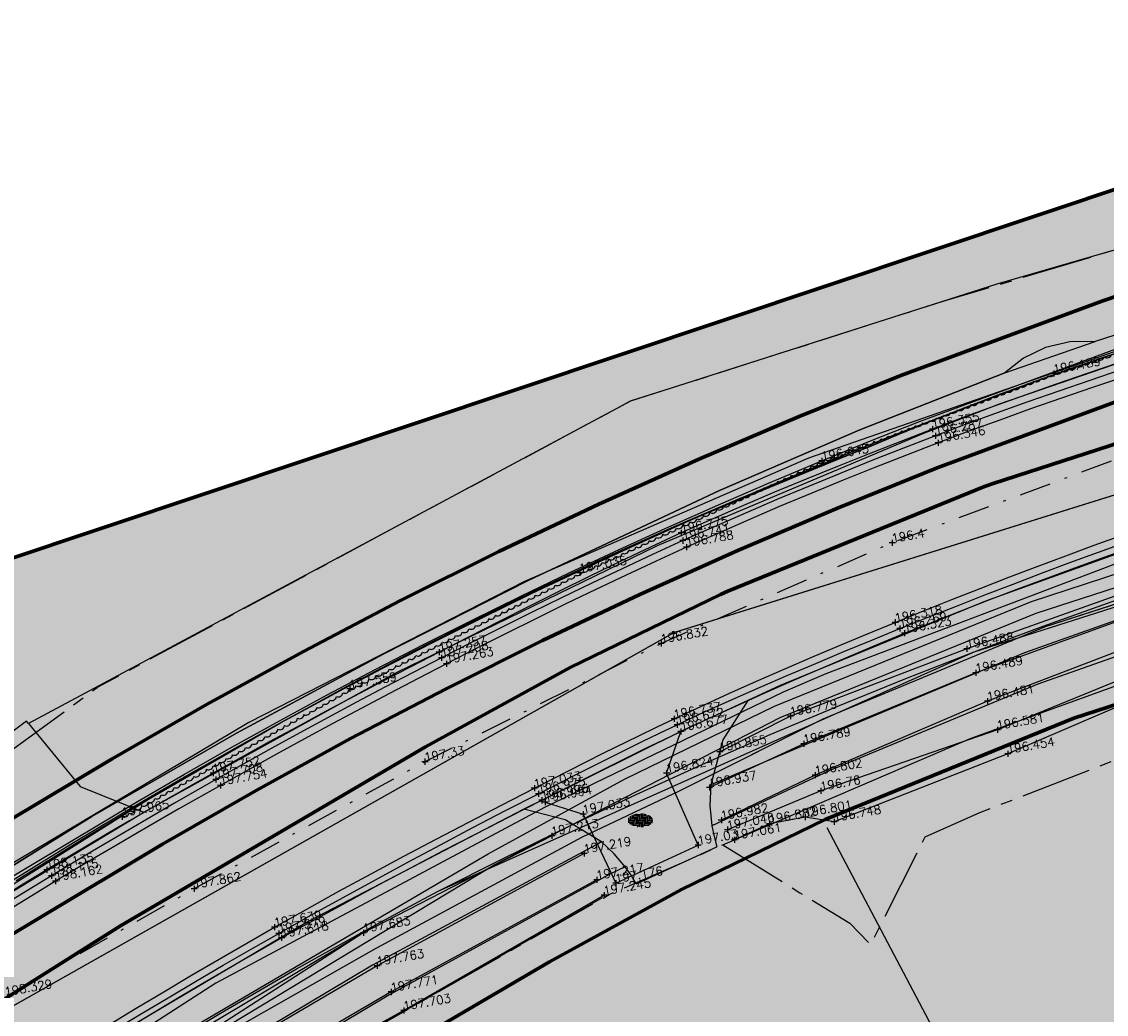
# Model space of a CAD drawing. Header units: metres. Extents: x 189938 to 192675, y 307646 to 311153.
# Tile 56 of 100: x 191162 to 191206, y 309466 to 309506. Entities that reach past the tile are written whole.
import ezdxf

# ---------------------------------------------------------------- set-up
doc = ezdxf.new("R2010")
doc.units = ezdxf.units.M
doc.linetypes.add('1-200 CENTER', pattern=[4.28625, 2.8575, -0.47625, 0.47625, -0.47625])
doc.linetypes.add('1-200 DASHDOT', pattern=[2.54, 1.27, -0.635, 0, -0.635])
doc.layers.add('B-WE-OG-INFO_EIS VOORZORGSMAATREGEL-GV', color=7, linetype='Continuous', lineweight=70, true_color=0xfa194b)
doc.layers.add('B-WE-OG-INFO_EIS VOORZORGSMAATREGEL-V', color=7, linetype='Continuous', lineweight=18, true_color=0xfa194b, transparency=0.8)
for name, color, linetype in [('PH-BEST-KADASTRALE-GRENS', 240, '1-200 CENTER'), ('PH-BEST-KANTVERHARDING', 252, 'Continuous'), ('PH-BEST-KL-DATA-WML', 12, '1-200 DATA'), ('PH-BEST-KL-DATA_KPN', 12, '1-200 TELEFONIE-KPN'), ('PH-BEST-KL-DATA_ZIGGO BV', 12, '1-200 ZIGGO'), ('PH-BEST-KL-ET_MIDDENSPANNING_ENEXIS', 12, '1-200 MIDDENSPANNING'), ('PH-BEST-KL-GAS_HOGEDRUK_ENEXIS', 12, '1-200 GASLEIDING HOGE DRUK'), ('PH-BEST-KL-LAAGSPANNING-ENEXIS', 12, '1-200 LAAGSPANNING'), ('PH-BEST-KL-RI-VRIJVERVAL_GEMEENTE', 8, '1-200 DASHDOT'), ('PH-BEST-KL-WATER-WML', 12, '1-200 WML'), ('PH-BEST-RIO-HANDHAVEN', 44, '1-200 DASHDOT'), ('PH-INM-HOOGTE', 30, 'Continuous'), ('PH-INM-HOOGTE-AANDUIDING', 30, 'Continuous'), ('PH-INM-KANTLAAG', 8, 'Continuous'), ('PH-INM-KRUIN', 8, 'Continuous'), ('PH-INM-MOLGOOT', 8, 'Continuous'), ('PH-INM-OPRIT', 8, 'Continuous'), ('PH-INM-SBS', 8, 'Continuous'), ('PH-INM-STRUIK-GRENS', 94, 'Continuous'), ('PH-INM-VLAKVERDICHTINGSLIJN', 8, 'Continuous'), ('PH-INM-WEGAS', 6, '1-200 DASHDOT')]:
    doc.layers.add(name, color=color, linetype=linetype)
doc.styles.add('NLCS-ISO', font='NLCS-ISO.ttf')
doc.styles.add('ROMANS', font='romans.shx')
doc.linetypes.add('1-200 DATA', pattern='A,1.5,-0.6,["DATA",ROMANS,S=0.24,R=0,X=-0.5,Y=-0.12],-0.3', length=2.4)
doc.linetypes.add('1-200 GASLEIDING HOGE DRUK', pattern='A,1.5,-0.6,["GAS HD",ROMANS,S=0.24,R=0,X=-0.5,Y=-0.12],-1.1', length=3.2)
doc.linetypes.add('1-200 LAAGSPANNING', pattern='A,1.5,-0.6,["LS",ROMANS,S=0.24,R=0,X=-0.45,Y=-0.12],-0.05', length=2.15)
doc.linetypes.add('1-200 MIDDENSPANNING', pattern='A,1.5,-0.6,["MS",ROMANS,S=0.24,R=0,X=-0.5,Y=-0.12],-0.05', length=2.15)
doc.linetypes.add('1-200 TELEFONIE-KPN', pattern='A,1.5,-0.6,["KPN",ROMANS,S=0.24,R=0,X=-0.5,Y=-0.12],-0.3', length=2.4)
doc.linetypes.add('1-200 WML', pattern='A,1.5,-0.6,["WML",ROMANS,S=0.24,R=0,X=-0.5,Y=-0.12],-0.3', length=2.4)
doc.linetypes.add('1-200 ZIGGO', pattern='A,1.5,-0.6,["ZIGGO",ROMANS,S=0.24,R=0,X=-0.5,Y=-0.12],-0.65', length=2.75)

# ---------------------------------------------------------------- blocks, each defined once
blk = doc.blocks.new('Klinkerverharding-SVH-BSS_DIKFORMAAT_ELLEBOOG-SO')
for p, q in [((-0.468, 0.114), (-0.468, -0.062)), ((-0.468, 0.001), (-0.219, 0.001)), ((-0.406, 0.172), (-0.406, 0.001)), ((-0.406, 0.063), (-0.157, 0.063)), ((-0.344, 0.208), (-0.344, 0.063)), ((-0.344, 0.125), (-0.095, 0.125)), ((-0.281, 0.234), (-0.281, 0.125)), ((-0.281, 0.187), (-0.033, 0.187)), ((-0.281, 0.001), (-0.281, -0.21)), ((-0.219, 0.253), (-0.219, 0.187)), ((-0.219, 0.249), (0.03, 0.249)), ((-0.219, 0.063), (-0.219, -0.186)), ((-0.157, 0.266), (-0.157, 0.249)), ((-0.157, 0.125), (-0.157, -0.124)), ((-0.095, 0.187), (-0.095, -0.062)), ((-0.095, 0.001), (0.154, 0.001)), ((-0.033, 0.249), (-0.033, 0.001)), ((-0.033, 0.063), (0.216, 0.063)), ((0.03, 0.279), (0.03, 0.063)), ((0.03, 0.125), (0.278, 0.125)), ((0.092, 0.276), (0.092, 0.125)), ((0.092, 0.187), (0.341, 0.187)), ((0.092, 0.001), (0.092, -0.248)), ((0.154, 0.268), (0.154, 0.187)), ((0.154, 0.249), (0.24, 0.249)), ((0.154, 0.063), (0.154, -0.186)), ((0.216, 0.255), (0.216, 0.249)), ((0.216, 0.125), (0.216, -0.124)), ((0.278, 0.187), (0.278, -0.062)), ((0.278, 0.001), (0.513, 0.001)), ((0.341, 0.213), (0.341, 0.001)), ((0.341, 0.063), (0.504, 0.063)), ((0.403, 0.179), (0.403, 0.063)), ((0.403, 0.125), (0.466, 0.125)), ((0.465, 0.126), (0.465, 0.125)), ((0.465, 0.001), (0.465, -0.102)), ((-0.487, -0.062), (-0.281, -0.062)), ((-0.436, -0.124), (-0.344, -0.124)), ((-0.406, -0.124), (-0.406, -0.148)), ((-0.344, -0.062), (-0.344, -0.184)), ((-0.281, -0.186), (-0.033, -0.186)), ((-0.219, -0.124), (0.03, -0.124)), ((-0.157, -0.062), (0.092, -0.062)), ((-0.12, -0.248), (-0.095, -0.248)), ((-0.095, -0.186), (-0.095, -0.251)), ((-0.033, -0.124), (-0.033, -0.255)), ((0.03, -0.062), (0.03, -0.256)), ((0.03, -0.248), (0.127, -0.248)), ((0.092, -0.186), (0.341, -0.186)), ((0.154, -0.124), (0.403, -0.124)), ((0.216, -0.062), (0.465, -0.062)), ((0.278, -0.186), (0.278, -0.214)), ((0.341, -0.124), (0.341, -0.189)), ((0.403, -0.062), (0.403, -0.155))]:
    blk.add_line(p, q)
blk = doc.blocks.new('SKL-WTB_HULP_OVERIG-SO')
at = {"color": 0, "linetype": 'ByBlock', "lineweight": 18}
for points in [[(-0.14, 0.14), (0.14, -0.14)], [(0.14, 0.14), (-0.14, -0.14)]]:
    blk.add_lwpolyline(points, dxfattribs=at)
at = {"color": 0, "linetype": 'ByBlock', "lineweight": 18, "style": 'NLCS-ISO', "flags": 1}
for tag, p in [('TYPE', (1.5, 0)), ('OMSCHRIJVING', (1.5, -3)), ('LABEL', (1.5, -1.5))]:
    blk.add_attdef(tag, p, '', height=1, dxfattribs=at)
blk = doc.blocks.new('SRI-HULP_MANGAT-SO')
at = {"linetype": 'ByBlock', "lineweight": 18}
h = blk.add_hatch(color=0, dxfattribs=at)
h.dxf.hatch_style = 1
edge = h.paths.add_edge_path()
edge.add_arc((0.38, 0), 0.0646, -90, 90, ccw=False)
edge.add_line((0.38, -0.06), (-0.38, -0.06))
edge.add_arc((-0.38, 0), 0.0646, 90, 270, ccw=False)
edge.add_line((-0.38, 0.06), (0.38, 0.06))
at = {"color": 0, "linetype": 'ByBlock', "lineweight": 18}
blk.add_lwpolyline([(0.38, 0.06, -1), (0.38, -0.06), (-0.38, -0.06, -1), (-0.38, 0.06)], format="xyb", close=True, dxfattribs=at)
blk.add_ellipse((0, 0), major_axis=(-0.75, 0), ratio=0.666667, dxfattribs=at)
at = {"color": 0, "linetype": 'ByBlock', "lineweight": 18, "style": 'NLCS-ISO', "flags": 1}
for tag, p in [('TYPE', (1.75, 0)), ('OMSCHRIJVING', (1.75, -3)), ('LABEL', (1.75, -1.5))]:
    blk.add_attdef(tag, p, '', height=1, dxfattribs=at)

msp = doc.modelspace()

# ---------------------------------------------------------------- hatches: boundary and pattern name
at = {"layer": 'B-WE-OG-INFO_EIS VOORZORGSMAATREGEL-V'}
for points in [[(191175.538, 309414.261), (191145.024, 309434.561), (191100.049, 309525.636), (191104.155, 309527.635), (191115.358, 309526.7), (191129.667, 309520.958), (191140.014, 309512.607), (191160.996, 309484.121), (191286.375, 309526.029), (191474.941, 309572.474), (191529.243, 309514.435), (191304.975, 309458.542)], [(191152.667, 309463.71), (191152.915, 309463.755), (191153.157, 309463.831), (191153.388, 309463.938), (191157.648, 309466.816), (191167.595, 309472.759), (191171.367, 309474.925), (191175.181, 309477.016), (191179.032, 309479.03), (191182.921, 309480.966), (191186.848, 309482.825), (191190.814, 309484.607), (191194.814, 309486.31), (191198.836, 309487.929), (191206.822, 309490.886), (191210.026, 309491.967), (191213.265, 309493), (191216.513, 309493.976), (191219.782, 309494.899), (191223.063, 309495.767), (191226.363, 309496.58), (191229.669, 309497.337), (191232.989, 309498.039), (191252.317, 309501.771), (191252.63, 309501.852), (191252.865, 309501.949), (191253.085, 309502.074), (191253.286, 309502.225), (191253.468, 309502.402), (191253.625, 309502.599), (191253.757, 309502.816), (191253.86, 309503.046), (191253.933, 309503.289), (191253.975, 309503.537), (191253.986, 309503.79), (191253.964, 309504.043), (191253.91, 309504.29), (191253.827, 309504.527), (191253.713, 309504.753), (191253.572, 309504.964), (191253.406, 309505.154), (191253.217, 309505.321), (191253.007, 309505.465), (191252.783, 309505.579), (191252.545, 309505.665), (191252.298, 309505.72), (191252.045, 309505.744), (191251.792, 309505.736), (191232.216, 309501.964), (191228.794, 309501.24), (191225.419, 309500.468), (191222.09, 309499.647), (191218.743, 309498.762), (191215.411, 309497.821), (191212.095, 309496.825), (191208.796, 309495.774), (191205.516, 309494.667), (191197.369, 309491.65), (191193.264, 309489.997), (191189.193, 309488.264), (191185.192, 309486.466), (191181.157, 309484.556), (191177.195, 309482.583), (191173.274, 309480.533), (191169.393, 309478.405), (191165.56, 309476.203), (191155.549, 309470.222), (191153.384, 309468.769), (191151.307, 309467.347), (191151.108, 309467.191), (191150.931, 309467.013), (191150.776, 309466.811), (191150.649, 309466.593), (191150.55, 309466.36), (191150.482, 309466.118), (191150.444, 309465.866), (191150.439, 309465.614), (191150.465, 309465.363), (191150.523, 309465.116), (191150.611, 309464.88), (191150.73, 309464.656), (191150.874, 309464.449), (191151.044, 309464.262), (191151.237, 309464.097), (191151.449, 309463.958), (191151.675, 309463.848), (191151.914, 309463.767), (191152.162, 309463.716), (191152.415, 309463.697)], [(191142.71, 309439.246), (191138.15, 309448.482), (191147.245, 309456.153), (191157.504, 309464.146), (191157.905, 309464.428), (191165.898, 309469.473), (191178.198, 309476.684), (191184.038, 309479.88), (191190.091, 309482.821), (191190.39, 309482.954), (191200.743, 309487.172), (191201.089, 309487.299), (191218.899, 309493.063), (191226.172, 309495.038), (191226.545, 309495.124), (191259.016, 309501.292), (191259.538, 309501.363), (191260.17, 309501.375), (191260.797, 309501.308), (191261.413, 309501.161), (191262.005, 309500.938), (191262.562, 309500.643), (191263.079, 309500.279), (191263.546, 309499.853), (191263.957, 309499.37), (191264.302, 309498.84), (191264.577, 309498.273), (191264.779, 309497.672), (191264.903, 309497.054), (191264.949, 309496.423), (191264.914, 309495.792), (191264.8, 309495.169), (191264.609, 309494.567), (191264.343, 309493.993), (191264.006, 309493.458), (191263.605, 309492.97), (191263.147, 309492.536), (191262.635, 309492.163), (191262.083, 309491.858), (191261.495, 309491.625), (191260.882, 309491.468), (191228.599, 309485.335), (191221.862, 309483.511), (191204.344, 309477.842), (191194.314, 309473.755), (191188.518, 309470.94), (191183.197, 309468.023), (191171.029, 309460.889), (191163.453, 309456.105), (191153.618, 309448.446)]]:
    msp.add_hatch(color=256, dxfattribs=at).paths.add_polyline_path(points)

# ---------------------------------------------------------------- linework, layer by layer
at = {"layer": 'B-WE-OG-INFO_EIS VOORZORGSMAATREGEL-GV'}
msp.add_lwpolyline([(191175.538, 309414.261), (191145.024, 309434.561), (191100.049, 309525.636), (191104.155, 309527.635), (191115.358, 309526.7), (191129.667, 309520.958), (191140.014, 309512.607), (191160.996, 309484.121), (191286.375, 309526.029), (191474.941, 309572.474), (191529.243, 309514.435), (191304.975, 309458.542)], close=True, dxfattribs=at)
for points in [[(191251.792, 309505.736), (191232.216, 309501.964), (191228.794, 309501.24), (191225.419, 309500.468), (191222.09, 309499.647), (191218.743, 309498.762), (191215.411, 309497.821), (191212.095, 309496.825), (191208.796, 309495.774), (191205.516, 309494.667), (191197.369, 309491.65), (191193.264, 309489.997), (191189.193, 309488.264), (191185.192, 309486.466), (191181.157, 309484.556), (191177.195, 309482.583), (191173.274, 309480.533), (191169.393, 309478.405), (191165.56, 309476.203), (191155.549, 309470.222)], [(191157.648, 309466.816), (191167.595, 309472.759), (191171.367, 309474.925), (191175.181, 309477.016), (191179.032, 309479.03), (191182.921, 309480.966), (191186.848, 309482.825), (191190.814, 309484.607), (191194.814, 309486.31), (191198.836, 309487.929), (191206.822, 309490.886), (191210.026, 309491.967), (191213.265, 309493), (191216.513, 309493.976), (191219.782, 309494.899), (191223.063, 309495.767), (191226.363, 309496.58), (191229.669, 309497.337), (191232.989, 309498.039), (191252.317, 309501.771)], [(191157.905, 309464.428), (191165.898, 309469.473), (191178.198, 309476.684), (191184.038, 309479.88), (191190.091, 309482.821), (191190.39, 309482.954), (191200.743, 309487.172), (191201.089, 309487.299), (191218.899, 309493.063), (191226.172, 309495.038), (191226.545, 309495.124), (191259.016, 309501.292)], [(191260.882, 309491.468), (191228.599, 309485.335), (191221.862, 309483.511), (191204.344, 309477.842), (191194.314, 309473.755), (191188.518, 309470.94), (191183.197, 309468.023), (191171.029, 309460.889), (191163.453, 309456.105), (191153.618, 309448.446)]]:
    msp.add_lwpolyline(points, dxfattribs=at)
at = {"layer": 'PH-BEST-KADASTRALE-GRENS', "flags": 128}
for points in [[(191217.367, 309500), (191206.168, 309496.756), (191199.057, 309494.634), (191186.456, 309490.611), (191180.048, 309487.181), (191179.932, 309487.121), (191164.964, 309479.076)], [(191141.766, 309459.731), (191157.484, 309473.621), (191164.964, 309479.076)], [(191198.346, 309473.055), (191200.556, 309474.038), (191206.808, 309476.467), (191211.964, 309478.289), (191213.475, 309478.776)], [(191146.726, 309445.394), (191158.411, 309454.356), (191174.402, 309464.354), (191185.6, 309470.73), (191190.188, 309472.739), (191193.298, 309470.809), (191195.304, 309469.583), (191196.147, 309468.705), (191198.346, 309473.055)]]:
    msp.add_lwpolyline(points, dxfattribs=at)
at = {"layer": 'PH-BEST-KANTVERHARDING', "color": 8}
for p, q in [((191201.346, 309490.514), (191206.341, 309492.235)), ((191198.297, 309489.332), (191201.346, 309490.514)), ((191192.504, 309479.163), (191191.195, 309478.554)), ((191191.195, 309478.554), (191188.555, 309477.327)), ((191188.555, 309477.327), (191182.868, 309474.513)), ((191193.861, 309476.916), (191189.699, 309475.159)), ((191194.507, 309475.729), (191189.747, 309473.502)), ((191160.405, 309470.172), (191166.843, 309474.06)), ((191198.76, 309465.149), (191194.401, 309473.425)), ((191185.078, 309472.739), (191185.302, 309472.852)), ((191185.302, 309472.852), (191185.303, 309472.853)), ((191186.694, 309471.159), (191189.95, 309472.654)), ((191186.256, 309471.844), (191185.638, 309471.548))]:
    msp.add_line(p, q, dxfattribs=at)
for points in [[(191214.82, 309565.163), (191216.14, 309562.031), (191216.8, 309562.121), (191218.989, 309562.3), (191224.071, 309560.249), (191229.411, 309555.06), (191237.241, 309545.529), (191245.209, 309533.55), (191256.819, 309515.45), (191258.509, 309511.38), (191258.731, 309508.541), (191240.621, 309505.89), (191222.2, 309501.4), (191201.241, 309495.329), (191186.46, 309490.611), (191162.191, 309477.63)], [(191190.19, 309472.739), (191200.199, 309477.03), (191211.819, 309481.24), (191215.631, 309482.481), (191223.239, 309484.67), (191237.27, 309487.769), (191266.59, 309493.26), (191289.1, 309497.67), (191290.281, 309497.76), (191291.149, 309497.42), (191292.264, 309496.667)], [(191166.843, 309474.06), (191177.054, 309479.702), (191187.548, 309484.798), (191198.297, 309489.332)], [(191209.186, 309485.58), (191200.774, 309482.556), (191192.504, 309479.163)], [(191211.017, 309483.557), (191202.349, 309480.469), (191193.861, 309476.916)], [(191211.448, 309482.241), (191202.889, 309479.215), (191194.507, 309475.729)], [(191191.195, 309478.554), (191190.184, 309476.972), (191189.699, 309475.159)], [(191162.191, 309477.63), (191162.112, 309477.726), (191159.005, 309475.404), (191160.421, 309472.802), (191160.405, 309470.172)], [(191162.191, 309477.63), (191164.27, 309475.088), (191166.843, 309474.06)], [(191189.699, 309475.159), (191189.667, 309474.326), (191189.747, 309473.502)], [(191182.868, 309474.513), (191182.518, 309474.344), (191182.167, 309474.174)], [(191182.167, 309474.174), (191173.494, 309469.66), (191165.076, 309464.685), (191156.939, 309459.265)], [(191185.302, 309472.852), (191183.833, 309473.746), (191182.167, 309474.174)], [(191189.747, 309473.502), (191189.833, 309473.075), (191189.95, 309472.654)], [(191185.078, 309472.739), (191176.059, 309467.887), (191167.265, 309462.637), (191158.714, 309457)], [(191186.256, 309471.844), (191185.809, 309472.376), (191185.302, 309472.852)], [(191186.694, 309471.159), (191186.487, 309471.509), (191186.256, 309471.844)], [(191185.638, 309471.548), (191176.726, 309466.683), (191168.01, 309461.477), (191159.501, 309455.937)], [(191130.26, 309431.251), (191145.069, 309444.129), (191158.41, 309454.361), (191169.57, 309461.59), (191185.339, 309470.61)]]:
    msp.add_lwpolyline(points, dxfattribs=at)
at = {"layer": 'PH-BEST-KL-DATA-WML'}
msp.add_lwpolyline([(191140.658, 309443.403), (191150.775, 309451.935), (191160.854, 309459.786), (191180.974, 309471.937), (191192.497, 309477.875), (191202.818, 309482.079), (191220.593, 309487.83), (191227.609, 309489.729), (191258.349, 309495.594), (191304.047, 309503.494), (191335.552, 309509.876), (191335.67, 309509.798)], dxfattribs=at)
at = {"layer": 'PH-BEST-KL-DATA_KPN'}
for points in [[(191263.053, 309505.994), (191255.654, 309504.696), (191251.599, 309503.985), (191233.342, 309500.416), (191231.521, 309500), (191212.376, 309494.834), (191193.649, 309488.316), (191182.195, 309483.348), (191171.081, 309477.662), (191160.35, 309471.281), (191147.884, 309462.482), (191135.856, 309453.091)], [(191239.082, 309492.996), (191237.888, 309492.795), (191226.34, 309490.376), (191214.999, 309487.123), (191209.281, 309485.294), (191194.338, 309479.625), (191192.624, 309478.887), (191182.998, 309474.242), (191169.739, 309467.167), (191157.112, 309459.019), (191155.29, 309457.656), (191144.965, 309449.409), (191139.893, 309444.927)]]:
    msp.add_lwpolyline(points, dxfattribs=at)
at = {"layer": 'PH-BEST-KL-DATA_ZIGGO BV'}
for points in [[(191258.666, 309505.828), (191249.361, 309503.556), (191236.379, 309501.066), (191224.648, 309498.471), (191219.272, 309497.14), (191214.234, 309495.787), (191209.54, 309494.416), (191205.197, 309493.029)], [(191153.686, 309465.958), (191159.031, 309469.568), (191167.035, 309474.583), (191172.358, 309477.658), (191177.667, 309480.515), (191182.959, 309483.153), (191188.23, 309485.57), (191198.599, 309489.829), (191202.679, 309491.388), (191207.142, 309492.926), (191213.691, 309494.947), (191219.048, 309496.439), (191226.785, 309498.397), (191233.031, 309499.841), (191241.949, 309501.733), (191249.077, 309503.128), (191260.901, 309505.291)], [(191249.361, 309503.556), (191236.379, 309501.066), (191224.648, 309498.471), (191219.272, 309497.14), (191214.234, 309495.787), (191209.54, 309494.416), (191205.197, 309493.029), (191204.18, 309493.005), (191203.205, 309492.776), (191202.317, 309492.352), (191201.557, 309491.754), (191195.708, 309489.456), (191190.054, 309487.021), (191182.372, 309483.409), (191176.515, 309480.432), (191170.584, 309477.231), (191164.745, 309473.879), (191159.001, 309470.322)], [(191205.197, 309493.029), (191204.18, 309493.005), (191203.205, 309492.776), (191202.317, 309492.352), (191201.557, 309491.754)], [(191201.557, 309491.754), (191205.197, 309493.029)], [(191161.701, 309471.293), (191164.369, 309472.965), (191167.035, 309474.583), (191169.698, 309476.148), (191172.358, 309477.658), (191175.014, 309479.114), (191177.667, 309480.515), (191180.315, 309481.861), (191182.959, 309483.153), (191185.597, 309484.389), (191188.23, 309485.57), (191190.858, 309486.696), (191193.479, 309487.766), (191196.094, 309488.78), (191197.325, 309489.306), (191198.599, 309489.829), (191199.916, 309490.351), (191201.276, 309490.87), (191202.679, 309491.388), (191204.124, 309491.903), (191205.612, 309492.415), (191207.142, 309492.926)], [(191153.295, 309466.524), (191159.001, 309470.322), (191164.745, 309473.879), (191170.584, 309477.231), (191176.515, 309480.432), (191182.372, 309483.409), (191190.054, 309487.021), (191195.708, 309489.456), (191201.557, 309491.754)]]:
    msp.add_lwpolyline(points, dxfattribs=at)
at = {"layer": 'PH-BEST-KL-ET_MIDDENSPANNING_ENEXIS'}
for points in [[(191161.395, 309471.219), (191164.004, 309472.83), (191166.636, 309474.402), (191168.576, 309475.531), (191170.528, 309476.639), (191172.491, 309477.728), (191174.465, 309478.795), (191176.451, 309479.843), (191178.447, 309480.869), (191180.453, 309481.875), (191182.47, 309482.86), (191184.497, 309483.824), (191186.534, 309484.767), (191188.581, 309485.689), (191190.637, 309486.59), (191192.702, 309487.469), (191194.776, 309488.327), (191196.859, 309489.163), (191198.951, 309489.977), (191201.051, 309490.77), (191203.159, 309491.541), (191205.275, 309492.29), (191207.399, 309493.017)], [(191161.395, 309471.219), (191164.004, 309472.83), (191166.636, 309474.402), (191168.576, 309475.531), (191170.528, 309476.639), (191172.491, 309477.728), (191174.465, 309478.795), (191176.451, 309479.843), (191178.447, 309480.869), (191180.453, 309481.875), (191182.47, 309482.86), (191184.497, 309483.824), (191186.534, 309484.767), (191188.581, 309485.689), (191190.637, 309486.59), (191192.702, 309487.469), (191194.776, 309488.327), (191196.859, 309489.163), (191198.951, 309489.977), (191201.051, 309490.77), (191203.159, 309491.541), (191205.275, 309492.29), (191207.399, 309493.017)], [(191140.446, 309443.831), (191152.256, 309454.128), (191176.094, 309469.463), (191177.401, 309470.169), (191178.714, 309470.865), (191200.329, 309480.513), (191222.882, 309487.702)], [(191160.931, 309460.283), (191163.896, 309462.229), (191166.896, 309464.12), (191169.929, 309465.957), (191172.996, 309467.738), (191176.094, 309469.463), (191177.401, 309470.169), (191178.714, 309470.865), (191181.355, 309472.202), (191184.015, 309473.501), (191186.693, 309474.764), (191189.388, 309475.989), (191192.099, 309477.177), (191194.827, 309478.327), (191197.571, 309479.439), (191200.329, 309480.513), (191203.103, 309481.548), (191205.89, 309482.545), (191208.692, 309483.502), (191211.506, 309484.421), (191214.332, 309485.3), (191217.171, 309486.141), (191220.021, 309486.941), (191222.882, 309487.702)]]:
    msp.add_lwpolyline(points, dxfattribs=at)
at = {"layer": 'PH-BEST-KL-GAS_HOGEDRUK_ENEXIS'}
msp.add_lwpolyline([(191156.575, 309468.505), (191166.586, 309474.486), (191168.482, 309475.588), (191170.389, 309476.67), (191172.307, 309477.734), (191174.235, 309478.779), (191176.173, 309479.804), (191178.122, 309480.811), (191180.08, 309481.798), (191182.048, 309482.765), (191184.025, 309483.713), (191186.012, 309484.642), (191188.008, 309485.55), (191190.012, 309486.439), (191192.026, 309487.308), (191194.047, 309488.157), (191196.078, 309488.986), (191198.116, 309489.795), (191206.155, 309492.772)], dxfattribs=at)
at = {"layer": 'PH-BEST-KL-LAAGSPANNING-ENEXIS'}
for points in [[(191161.344, 309461.1), (191163.142, 309462.403), (191166.491, 309463.052), (191176.205, 309468.576), (191184.53, 309473.061), (191188.443, 309474.907), (191194.239, 309477.812), (191203.2, 309481.531), (191210.681, 309483.946), (191214.692, 309485.21), (191227.613, 309488.823), (191239.333, 309491.279), (191261.123, 309495.314), (191274.161, 309497.964), (191274.662, 309498.217), (191276.25, 309499.984)], [(191158.486, 309457.852), (191166.31, 309462.93), (191166.491, 309463.052), (191176.205, 309468.576), (191184.53, 309473.061), (191188.443, 309474.907), (191194.239, 309477.812), (191203.2, 309481.531), (191210.681, 309483.946), (191214.692, 309485.21), (191227.613, 309488.823), (191239.333, 309491.279), (191261.123, 309495.314)], [(191189.061, 309475.217), (191194.239, 309477.812), (191203.2, 309481.531), (191210.145, 309483.773)], [(191184.53, 309473.061), (191188.443, 309474.907), (191189.061, 309475.217)], [(191184.53, 309473.061), (191188.443, 309474.907), (191189.061, 309475.217)], [(191184.53, 309473.061), (191188.443, 309474.907), (191189.061, 309475.217)], [(191184.53, 309473.061), (191188.443, 309474.907), (191189.061, 309475.217)], [(191166.491, 309463.052), (191176.205, 309468.576), (191184.53, 309473.061)]]:
    msp.add_lwpolyline(points, dxfattribs=at)
at = {"layer": 'PH-BEST-KL-WATER-WML'}
msp.add_lwpolyline([(191140.43, 309443.864), (191150.468, 309452.33), (191153.426, 309454.633), (191155.053, 309455.9), (191159.541, 309459.394), (191160.576, 309460.201), (191168.427, 309465.16), (191180.727, 309472.371), (191186.223, 309475.383), (191192.276, 309478.324), (191202.629, 309482.542), (191212.164, 309485.661), (191220.439, 309488.306), (191227.478, 309490.212), (191255.8, 309495.616), (191259.163, 309496.23), (191259.949, 309496.38)], dxfattribs=at)
at = {"layer": 'PH-BEST-RIO-HANDHAVEN', "const_width": 0.05}
for points in [[(191236.663, 309496.417), (191188.216, 309481.29)], [(191138.189, 309453.042), (191188.216, 309481.29)]]:
    msp.add_lwpolyline(points, dxfattribs=at)
at = {"layer": 'PH-INM-HOOGTE', "flags": 128}
for points in [[(191201.379, 309477.37), (191201.135, 309477.37)], [(191201.257, 309477.492), (191201.257, 309477.248)], [(191201.797, 309476.402), (191201.553, 309476.402)], [(191201.675, 309476.524), (191201.675, 309476.28)], [(191194.261, 309474.911), (191194.017, 309474.911)], [(191194.139, 309475.033), (191194.139, 309474.789)], [(191193.627, 309473.858), (191193.383, 309473.858)], [(191193.505, 309473.98), (191193.505, 309473.736)], [(191194.675, 309473.787), (191194.675, 309473.543)], [(191190.497, 309473.347), (191190.253, 309473.347)], [(191190.375, 309473.469), (191190.375, 309473.225)], [(191192.194, 309473.587), (191191.95, 309473.587)], [(191192.072, 309473.709), (191192.072, 309473.465)], [(191194.797, 309473.665), (191194.553, 309473.665)], [(191183.411, 309473.102), (191183.167, 309473.102)], [(191183.289, 309473.224), (191183.289, 309472.98)], [(191190.783, 309472.942), (191190.539, 309472.942)], [(191190.661, 309473.064), (191190.661, 309472.82)], [(191185.522, 309470.707), (191185.278, 309470.707)], [(191185.4, 309470.829), (191185.4, 309470.585)], [(191175.825, 309469.187), (191175.581, 309469.187)], [(191175.703, 309469.309), (191175.703, 309469.065)], [(191177.452, 309466.057), (191177.208, 309466.057)], [(191177.33, 309466.179), (191177.33, 309465.935)]]:
    msp.add_lwpolyline(points, dxfattribs=at)
at = {"layer": 'PH-INM-HOOGTE'}
for p in [(191201.257, 309477.37), (191201.675, 309476.402), (191194.139, 309474.911), (191193.505, 309473.858), (191190.375, 309473.347), (191192.072, 309473.587), (191194.675, 309473.665), (191183.289, 309473.102), (191190.661, 309472.942), (191185.4, 309470.707), (191175.703, 309469.187), (191177.33, 309466.057)]:
    msp.add_point(p, dxfattribs=at)
at = {"layer": 'PH-INM-HOOGTE-AANDUIDING', "flags": 128}
for points in [[(191203.654, 309491.729), (191203.41, 309491.729)], [(191203.532, 309491.851), (191203.532, 309491.607)], [(191198.76, 309489.486), (191198.516, 309489.486)], [(191198.638, 309489.608), (191198.638, 309489.364)], [(191198.887, 309489.221), (191198.643, 309489.221)], [(191198.765, 309489.343), (191198.765, 309489.099)], [(191198.877, 309489.063), (191198.877, 309488.819)], [(191198.999, 309488.941), (191198.755, 309488.941)], [(191194.306, 309488.21), (191194.062, 309488.21)], [(191194.184, 309488.332), (191194.184, 309488.088)], [(191188.634, 309485.305), (191188.39, 309485.305)], [(191188.512, 309485.427), (191188.512, 309485.183)], [(191188.58, 309485.118), (191188.58, 309484.874)], [(191188.702, 309484.996), (191188.458, 309484.996)], [(191188.851, 309484.732), (191188.607, 309484.732)], [(191188.729, 309484.854), (191188.729, 309484.61)], [(191197.145, 309484.913), (191196.901, 309484.913)], [(191197.023, 309485.035), (191197.023, 309484.791)], [(191184.421, 309483.826), (191184.421, 309483.582)], [(191184.543, 309483.704), (191184.299, 309483.704)], [(191197.266, 309481.704), (191197.022, 309481.704)], [(191197.144, 309481.826), (191197.144, 309481.582)], [(191197.453, 309481.45), (191197.209, 309481.45)], [(191197.331, 309481.572), (191197.331, 309481.328)], [(191197.638, 309481.262), (191197.394, 309481.262)], [(191197.516, 309481.384), (191197.516, 309481.14)], [(191187.825, 309480.853), (191187.581, 309480.853)], [(191187.703, 309480.975), (191187.703, 309480.731)], [(191200.027, 309480.753), (191200.027, 309480.509)], [(191178.877, 309480.502), (191178.633, 309480.502)], [(191178.755, 309480.624), (191178.755, 309480.38)], [(191178.847, 309480.398), (191178.847, 309480.154)], [(191200.149, 309480.631), (191199.905, 309480.631)], [(191178.969, 309480.276), (191178.725, 309480.276)], [(191179.171, 309480.032), (191178.927, 309480.032)], [(191179.049, 309480.154), (191179.049, 309479.91)], [(191200.513, 309479.672), (191200.269, 309479.672)], [(191200.391, 309479.794), (191200.391, 309479.55)], [(191175.268, 309479.02), (191175.024, 309479.02)], [(191175.146, 309479.142), (191175.146, 309478.898)], [(191200.86, 309478.652), (191200.86, 309478.408)], [(191200.982, 309478.53), (191200.738, 309478.53)], [(191188.345, 309477.817), (191188.101, 309477.817)], [(191188.223, 309477.939), (191188.223, 309477.695)], [(191188.345, 309477.699), (191188.345, 309477.455)], [(191193.034, 309477.924), (191192.79, 309477.924)], [(191192.912, 309478.046), (191192.912, 309477.802)], [(191188.467, 309477.577), (191188.223, 309477.577)], [(191188.623, 309477.307), (191188.379, 309477.307)], [(191188.501, 309477.429), (191188.501, 309477.185)], [(191193.571, 309476.806), (191193.327, 309476.806)], [(191193.449, 309476.928), (191193.449, 309476.684)], [(191190.184, 309476.486), (191189.94, 309476.486)], [(191190.062, 309476.608), (191190.062, 309476.364)], [(191178.301, 309476.088), (191178.057, 309476.088)], [(191178.179, 309476.21), (191178.179, 309475.966)], [(191169.755, 309475.631), (191169.511, 309475.631)], [(191169.633, 309475.753), (191169.633, 309475.509)], [(191169.751, 309475.495), (191169.751, 309475.251)], [(191188.045, 309475.63), (191187.801, 309475.63)], [(191187.923, 309475.752), (191187.923, 309475.508)], [(191194.037, 309475.542), (191193.793, 309475.542)], [(191193.915, 309475.664), (191193.915, 309475.42)], [(191169.873, 309475.373), (191169.629, 309475.373)], [(191170.051, 309475.128), (191169.807, 309475.128)], [(191169.929, 309475.25), (191169.929, 309475.006)], [(191182.588, 309475.138), (191182.588, 309474.894)], [(191189.65, 309475.164), (191189.65, 309474.92)], [(191182.71, 309475.016), (191182.466, 309475.016)], [(191182.875, 309474.796), (191182.631, 309474.796)], [(191182.753, 309474.918), (191182.753, 309474.674)], [(191182.889, 309474.653), (191182.889, 309474.409)], [(191189.772, 309475.042), (191189.528, 309475.042)], [(191183.011, 309474.531), (191182.767, 309474.531)], [(191183.145, 309474.456), (191182.901, 309474.456)], [(191183.023, 309474.578), (191183.023, 309474.334)], [(191166.096, 309473.871), (191165.852, 309473.871)], [(191165.974, 309473.993), (191165.974, 309473.749)], [(191184.677, 309473.978), (191184.433, 309473.978)], [(191184.555, 309474.1), (191184.555, 309473.856)], [(191190.129, 309473.855), (191190.129, 309473.611)], [(191190.251, 309473.733), (191190.007, 309473.733)], [(191184.599, 309472.506), (191184.599, 309472.262)], [(191189.319, 309472.73), (191189.075, 309472.73)], [(191189.197, 309472.852), (191189.197, 309472.608)], [(191184.721, 309472.384), (191184.477, 309472.384)], [(191163.052, 309471.73), (191162.808, 309471.73)], [(191162.93, 309471.852), (191162.93, 309471.608)], [(191163.122, 309471.61), (191163.122, 309471.366)], [(191163.244, 309471.488), (191163, 309471.488)], [(191163.408, 309471.268), (191163.164, 309471.268)], [(191163.286, 309471.39), (191163.286, 309471.146)], [(191185.233, 309471.327), (191184.989, 309471.327)], [(191185.111, 309471.449), (191185.111, 309471.205)], [(191185.995, 309471.193), (191185.751, 309471.193)], [(191185.873, 309471.315), (191185.873, 309471.071)], [(191168.99, 309470.965), (191168.746, 309470.965)], [(191168.868, 309471.087), (191168.868, 309470.843)], [(191172.239, 309469.418), (191171.995, 309469.418)], [(191172.117, 309469.54), (191172.117, 309469.296)], [(191172.409, 309469.168), (191172.165, 309469.168)], [(191172.522, 309468.984), (191172.278, 309468.984)], [(191172.287, 309469.29), (191172.287, 309469.046)], [(191172.4, 309469.106), (191172.4, 309468.862)], [(191176.373, 309467.858), (191176.129, 309467.858)], [(191176.251, 309467.98), (191176.251, 309467.736)], [(191176.943, 309466.806), (191176.699, 309466.806)], [(191176.821, 309466.928), (191176.821, 309466.684)]]:
    msp.add_lwpolyline(points, dxfattribs=at)
at = {"layer": 'PH-INM-HOOGTE-AANDUIDING'}
for p in [(191203.532, 309491.729), (191198.638, 309489.486), (191198.765, 309489.221), (191198.877, 309488.941), (191194.184, 309488.21), (191188.512, 309485.305), (191188.58, 309484.996), (191188.729, 309484.732), (191197.023, 309484.913), (191184.421, 309483.704), (191197.144, 309481.704), (191197.331, 309481.45), (191197.516, 309481.262), (191187.703, 309480.853), (191178.755, 309480.502), (191200.027, 309480.631), (191178.847, 309480.276), (191179.049, 309480.032), (191200.391, 309479.672), (191175.146, 309479.02), (191200.86, 309478.53), (191188.223, 309477.817), (191192.912, 309477.924), (191188.345, 309477.577), (191188.501, 309477.307), (191193.449, 309476.806), (191190.062, 309476.486), (191178.179, 309476.088), (191169.633, 309475.631), (191187.923, 309475.63), (191193.915, 309475.542), (191169.751, 309475.373), (191169.929, 309475.128), (191182.588, 309475.016), (191182.753, 309474.796), (191189.65, 309475.042), (191182.889, 309474.531), (191183.023, 309474.456), (191165.974, 309473.871), (191184.555, 309473.978), (191190.129, 309473.733), (191189.197, 309472.73), (191184.599, 309472.384), (191162.93, 309471.73), (191163.122, 309471.488), (191163.286, 309471.268), (191185.111, 309471.327), (191185.873, 309471.193), (191168.868, 309470.965), (191172.117, 309469.418), (191172.287, 309469.168), (191172.4, 309468.984), (191176.251, 309467.858), (191176.821, 309466.806)]:
    msp.add_point(p, dxfattribs=at)
at = {"layer": 'PH-INM-KANTLAAG'}
for points in [[(191206.341, 309491.588), (191205.09, 309491.166), (191203.841, 309490.737), (191202.595, 309490.302), (191201.352, 309489.858), (191200.113, 309489.405), (191198.877, 309488.941), (191197.595, 309488.448), (191196.317, 309487.945), (191195.043, 309487.433), (191193.772, 309486.911), (191192.505, 309486.381), (191191.242, 309485.84), (191189.983, 309485.291), (191188.729, 309484.732), (191187.505, 309484.174), (191186.286, 309483.606), (191185.071, 309483.029), (191183.86, 309482.443), (191182.653, 309481.849), (191181.449, 309481.249), (191180.248, 309480.643), (191179.049, 309480.032), (191177.898, 309479.439), (191176.751, 309478.84), (191175.606, 309478.235), (191174.465, 309477.625), (191173.327, 309477.009), (191172.191, 309476.387), (191171.059, 309475.76), (191169.929, 309475.128), (191168.257, 309474.182), (191166.592, 309473.224), (191165.762, 309472.741), (191164.934, 309472.254), (191164.109, 309471.763), (191163.286, 309471.268), (191162.323, 309470.682), (191161.362, 309470.09)], [(191165.436, 309465.483), (191166.54, 309466.154), (191167.649, 309466.819), (191168.76, 309467.478), (191169.876, 309468.131), (191170.995, 309468.777), (191172.117, 309469.418), (191173.411, 309470.145), (191174.71, 309470.864), (191176.013, 309471.573), (191177.321, 309472.275), (191178.633, 309472.969), (191179.949, 309473.657), (191181.267, 309474.339), (191182.588, 309475.016), (191183.99, 309475.73), (191185.395, 309476.438), (191186.805, 309477.135), (191187.513, 309477.478), (191188.223, 309477.817), (191189.325, 309478.332), (191190.432, 309478.836), (191191.543, 309479.332), (191192.658, 309479.819), (191193.775, 309480.299), (191194.896, 309480.773), (191196.019, 309481.241), (191197.144, 309481.704), (191198.283, 309482.167), (191199.424, 309482.624), (191200.568, 309483.074), (191201.714, 309483.518), (191202.863, 309483.956), (191204.014, 309484.386), (191205.168, 309484.809), (191206.325, 309485.225)], [(191206.492, 309481.885), (191200.391, 309479.672), (191193.449, 309476.806), (191189.65, 309475.042)], [(191206.823, 309480.809), (191200.86, 309478.53), (191193.915, 309475.542), (191190.129, 309473.733)], [(191184.599, 309472.384), (191176.251, 309467.858), (191166.016, 309461.859)], [(191185.111, 309471.327), (191176.821, 309466.806), (191166.602, 309460.839)]]:
    msp.add_lwpolyline(points, dxfattribs=at)
at = {"layer": 'PH-INM-KRUIN'}
msp.add_lwpolyline([(191206.227, 309482.835), (191200.027, 309480.631), (191192.912, 309477.924), (191190.062, 309476.486)], dxfattribs=at)
at = {"layer": 'PH-INM-MOLGOOT'}
for points in [[(191206.138, 309492.162), (191204.881, 309491.735), (191203.627, 309491.301), (191202.375, 309490.86), (191201.126, 309490.411), (191199.88, 309489.953), (191198.638, 309489.486), (191197.36, 309488.995), (191196.084, 309488.496), (191194.812, 309487.988), (191193.543, 309487.472), (191192.278, 309486.946), (191191.018, 309486.41), (191189.762, 309485.863), (191188.512, 309485.305), (191187.277, 309484.738), (191186.047, 309484.157), (191184.824, 309483.566), (191183.604, 309482.964), (191182.388, 309482.356), (191181.175, 309481.741), (191178.755, 309480.502), (191177.606, 309479.91), (191176.459, 309479.314), (191175.314, 309478.714), (191174.171, 309478.109), (191173.032, 309477.498), (191171.895, 309476.882), (191170.762, 309476.26), (191169.633, 309475.631), (191167.945, 309474.677), (191166.265, 309473.71), (191165.427, 309473.221), (191164.592, 309472.728), (191163.76, 309472.231), (191162.93, 309471.73), (191161.973, 309471.145), (191161.019, 309470.554)], [(191206.243, 309491.876), (191204.99, 309491.452), (191203.739, 309491.022), (191202.49, 309490.586), (191201.245, 309490.141), (191200.003, 309489.686), (191198.765, 309489.221), (191197.479, 309488.726), (191196.196, 309488.221), (191194.917, 309487.707), (191193.642, 309487.183), (191192.37, 309486.65), (191191.103, 309486.108), (191189.839, 309485.557), (191188.58, 309484.996), (191187.349, 309484.436), (191186.123, 309483.866), (191184.901, 309483.286), (191183.684, 309482.698), (191182.47, 309482.102), (191181.259, 309481.499), (191180.052, 309480.89), (191178.847, 309480.276), (191177.699, 309479.684), (191176.554, 309479.086), (191175.412, 309478.482), (191174.274, 309477.872), (191173.138, 309477.256), (191172.006, 309476.634), (191170.877, 309476.006), (191169.751, 309475.373), (191168.083, 309474.42), (191166.423, 309473.454), (191164.769, 309472.476), (191163.122, 309471.488), (191162.151, 309470.899), (191161.182, 309470.305)], [(191165.604, 309465.249), (191166.71, 309465.916), (191167.819, 309466.577), (191168.931, 309467.233), (191170.047, 309467.883), (191171.165, 309468.528), (191172.287, 309469.168), (191173.581, 309469.897), (191174.88, 309470.618), (191176.183, 309471.332), (191177.49, 309472.039), (191178.8, 309472.738), (191180.114, 309473.431), (191181.432, 309474.117), (191182.753, 309474.796), (191184.144, 309475.505), (191185.538, 309476.209), (191186.937, 309476.901), (191187.64, 309477.242), (191188.345, 309477.577), (191189.454, 309478.092), (191190.569, 309478.596), (191191.688, 309479.089), (191192.811, 309479.574), (191193.938, 309480.051), (191195.067, 309480.522), (191196.198, 309480.988), (191197.331, 309481.45), (191198.468, 309481.909), (191199.607, 309482.361), (191200.748, 309482.808), (191201.892, 309483.248), (191203.038, 309483.683), (191204.186, 309484.112), (191205.336, 309484.534), (191206.489, 309484.951)], [(191166.085, 309465.281), (191167.129, 309465.913), (191168.176, 309466.539), (191169.227, 309467.159), (191170.281, 309467.773), (191171.339, 309468.382), (191172.4, 309468.984), (191173.695, 309469.707), (191174.996, 309470.419), (191176.302, 309471.122), (191177.613, 309471.816), (191178.928, 309472.503), (191180.246, 309473.184), (191181.567, 309473.859), (191182.889, 309474.531), (191184.286, 309475.237), (191185.686, 309475.938), (191187.09, 309476.63), (191187.794, 309476.97), (191188.501, 309477.307), (191189.616, 309477.829), (191190.734, 309478.342), (191191.856, 309478.848), (191192.982, 309479.345), (191194.111, 309479.835), (191195.243, 309480.318), (191196.378, 309480.794), (191197.516, 309481.262), (191198.636, 309481.714), (191199.758, 309482.158), (191200.884, 309482.594), (191202.013, 309483.023), (191203.144, 309483.446), (191204.277, 309483.863), (191205.412, 309484.275), (191206.549, 309484.682)]]:
    msp.add_lwpolyline(points, dxfattribs=at)
at = {"layer": 'PH-INM-OPRIT'}
msp.add_lwpolyline([(191182.849, 309474.51), (191183.023, 309474.456), (191184.555, 309473.978), (191185.873, 309471.193), (191189.197, 309472.73), (191187.923, 309475.63), (191188.501, 309477.307)], dxfattribs=at)
at = {"layer": 'PH-INM-STRUIK-GRENS'}
msp.add_lwpolyline([(191165.974, 309473.871, 0.520567), (191166.236, 309474.018, 0.520567), (191166.497, 309474.165, 0.520567), (191166.759, 309474.312, 0.520567), (191167.02, 309474.458, 0.520567), (191167.282, 309474.605, 0.520567), (191167.544, 309474.752, 0.520567), (191167.805, 309474.899, 0.520567), (191168.067, 309475.046, 0.520567), (191168.328, 309475.193, 0.520567), (191168.59, 309475.34, 0.520567), (191168.852, 309475.486, 0.520567), (191169.113, 309475.633, 0.520567), (191169.375, 309475.78, 0.520567), (191169.636, 309475.927, 0.520567), (191169.898, 309476.074, 0.520567), (191170.16, 309476.221, 0.520567), (191170.421, 309476.368, 0.520567), (191170.683, 309476.514, 0.520567), (191170.944, 309476.661, 0.520567), (191171.206, 309476.808, 0.520567), (191171.468, 309476.955, 0.520567), (191171.729, 309477.102, 0.520567), (191171.991, 309477.249, 0.520567), (191172.252, 309477.396, 0.520567), (191172.514, 309477.542, 0.520567), (191172.776, 309477.689, 0.520567), (191173.037, 309477.836, 0.520567), (191173.299, 309477.983, 0.520567), (191173.56, 309478.13, 0.520567), (191173.822, 309478.277, 0.520567), (191174.084, 309478.424, 0.520567), (191174.345, 309478.57, 0.520567), (191174.607, 309478.717, 0.520567), (191174.868, 309478.864, 0.520567), (191175.13, 309479.011, 0.520567), (191175.397, 309479.147, 0.520567), (191175.665, 309479.282, 0.520567), (191175.933, 309479.417, 0.520567), (191176.201, 309479.553, 0.520567), (191176.468, 309479.688, 0.520567), (191176.736, 309479.823, 0.520567), (191177.004, 309479.958, 0.520567), (191177.272, 309480.094, 0.520567), (191177.54, 309480.229, 0.520567), (191177.807, 309480.364, 0.520567), (191178.075, 309480.499, 0.520567), (191178.343, 309480.635, 0.520567), (191178.611, 309480.77, 0.520567), (191178.879, 309480.905, 0.520567), (191179.146, 309481.04, 0.520567), (191179.414, 309481.175, 0.520567), (191179.682, 309481.311, 0.520567), (191179.95, 309481.446, 0.520567), (191180.218, 309481.581, 0.520567), (191180.485, 309481.716, 0.520567), (191180.753, 309481.852, 0.520567), (191181.021, 309481.987, 0.520567), (191181.289, 309482.122, 0.520567), (191181.556, 309482.257, 0.520567), (191181.824, 309482.393, 0.520567), (191182.092, 309482.528, 0.520567), (191182.36, 309482.663, 0.520567), (191182.628, 309482.798, 0.520567), (191182.895, 309482.934, 0.520567), (191183.163, 309483.069, 0.520567), (191183.431, 309483.204, 0.520567), (191183.699, 309483.339, 0.520567), (191183.967, 309483.475, 0.520567), (191184.234, 309483.61, 0.520567), (191184.504, 309483.742, 0.520567), (191184.776, 309483.868, 0.520567), (191185.048, 309483.994, 0.520567), (191185.321, 309484.119, 0.520567), (191185.593, 309484.245, 0.520567), (191185.865, 309484.371, 0.520567), (191186.138, 309484.496, 0.520567), (191186.41, 309484.622, 0.520567), (191186.683, 309484.748, 0.520567), (191186.955, 309484.874, 0.520567), (191187.227, 309484.999, 0.520567), (191187.5, 309485.125, 0.520567), (191187.772, 309485.251, 0.520567), (191188.045, 309485.376, 0.520567), (191188.317, 309485.502, 0.520567), (191188.589, 309485.628, 0.520567), (191188.862, 309485.754, 0.520567), (191189.134, 309485.879, 0.520567), (191189.407, 309486.005, 0.520567), (191189.679, 309486.131, 0.520567), (191189.951, 309486.256, 0.520567), (191190.224, 309486.382, 0.520567), (191190.496, 309486.508, 0.520567), (191190.768, 309486.634, 0.520567), (191191.041, 309486.759, 0.520567), (191191.313, 309486.885, 0.520567), (191191.586, 309487.011, 0.520567), (191191.858, 309487.136, 0.520567), (191192.13, 309487.262, 0.520567), (191192.403, 309487.388, 0.520567), (191192.675, 309487.514, 0.520567), (191192.948, 309487.639, 0.520567), (191193.22, 309487.765, 0.520567), (191193.492, 309487.891, 0.520567), (191193.765, 309488.016, 0.520567), (191194.037, 309488.142, 0.520567), (191194.313, 309488.259, 0.520567), (191194.594, 309488.364, 0.520567), (191194.875, 309488.47, 0.520567), (191195.156, 309488.576, 0.520567), (191195.436, 309488.681, 0.520567), (191195.717, 309488.787, 0.520567), (191195.998, 309488.893, 0.520567), (191196.279, 309488.999, 0.520567), (191196.559, 309489.104, 0.520567), (191196.84, 309489.21, 0.520567), (191197.121, 309489.316, 0.520567), (191197.402, 309489.421, 0.520567), (191197.683, 309489.527, 0.520567), (191197.963, 309489.633, 0.520567), (191198.244, 309489.738, 0.520567), (191198.525, 309489.844, 0.520567), (191198.806, 309489.95, 0.520567), (191199.086, 309490.055, 0.520567), (191199.367, 309490.161, 0.520567), (191199.648, 309490.267, 0.520567), (191199.929, 309490.373, 0.520567), (191200.209, 309490.478, 0.520567), (191200.49, 309490.584, 0.520567), (191200.771, 309490.69, 0.520567), (191201.052, 309490.795, 0.520567), (191201.332, 309490.901, 0.520567), (191201.613, 309491.007, 0.520567), (191201.894, 309491.112, 0.520567), (191202.175, 309491.218, 0.520567), (191202.456, 309491.324, 0.520567), (191202.736, 309491.429, 0.520567), (191203.017, 309491.535, 0.520567), (191203.298, 309491.641, 0.520567), (191203.579, 309491.745, 0.520567), (191203.864, 309491.838, 0.520567), (191204.149, 309491.932, 0.520567), (191204.434, 309492.026, 0.520567), (191204.719, 309492.12, 0.520567), (191205.004, 309492.213, 0.520567), (191205.289, 309492.307, 0.520567), (191205.574, 309492.401, 0.520567), (191205.859, 309492.495, 0.520567)], format="xyb", dxfattribs=at)
at = {"layer": 'PH-INM-VLAKVERDICHTINGSLIJN'}
for points in [[(191207.223, 309479.805), (191201.257, 309477.37), (191194.139, 309474.911), (191190.375, 309473.347)], [(191207.494, 309478.903), (191201.675, 309476.402), (191194.675, 309473.665), (191193.505, 309473.858), (191192.072, 309473.587), (191190.661, 309472.942)], [(191183.289, 309473.102), (191175.703, 309469.187), (191165.184, 309462.911)], [(191185.4, 309470.707), (191177.33, 309466.057), (191166.914, 309460.317)]]:
    msp.add_lwpolyline(points, dxfattribs=at)
at = {"layer": 'PH-INM-WEGAS', "flags": 128}
msp.add_lwpolyline([(191334.619, 309516.722), (191324.662, 309514.181), (191314.811, 309511.998), (191308.469, 309510.45), (191297.734, 309508.162), (191287.212, 309506.148), (191276.305, 309504.135), (191267.44, 309502.427), (191259.808, 309500.945), (191249.546, 309498.943), (191239.072, 309496.95), (191228.161, 309494.71), (191217.193, 309491.973), (191207.046, 309488.644), (191197.023, 309484.913), (191187.703, 309480.853), (191178.179, 309476.088), (191168.868, 309470.965), (191161.253, 309466.637)], dxfattribs=at)

# ---------------------------------------------------------------- block references
at = {"layer": 'PH-BEST-KL-RI-VRIJVERVAL_GEMEENTE', "xscale": 0.1, "yscale": 0.1, "zscale": 0.1}
for name in ['SRI-HULP_MANGAT-SO', 'SKL-WTB_HULP_OVERIG-SO']:
    msp.add_blockref(name, (191188.216, 309481.29), dxfattribs=at)
at = {"layer": 'PH-INM-SBS'}
msp.add_blockref('Klinkerverharding-SVH-BSS_DIKFORMAAT_ELLEBOOG-SO', (191186.859, 309473.717), dxfattribs=at)

# ---------------------------------------------------------------- texts
at = {"layer": 'PH-INM-HOOGTE', "style": 'ROMANS'}
for s, p in [('196.189', (191203.532, 309491.729)), ('196.355', (191198.638, 309489.486)), ('196.287', (191198.765, 309489.221)), ('196.346', (191198.877, 309488.941)), ('196.645', (191194.184, 309488.21)), ('196.775', (191188.512, 309485.305)), ('196.741', (191188.58, 309484.996)), ('196.788', (191188.729, 309484.732)), ('196.4', (191197.023, 309484.913)), ('197.035', (191184.421, 309483.704)), ('196.318', (191197.144, 309481.704)), ('196.269', (191197.331, 309481.45)), ('196.323', (191197.516, 309481.262)), ('196.832', (191187.703, 309480.853)), ('196.488', (191200.027, 309480.631)), ('197.257', (191178.755, 309480.502)), ('197.208', (191178.847, 309480.276)), ('197.263', (191179.049, 309480.032)), ('196.489', (191200.391, 309479.672)), ('197.559', (191175.146, 309479.02)), ('196.481', (191200.86, 309478.53)), ('196.779', (191192.912, 309477.924)), ('196.737', (191188.223, 309477.817)), ('196.672', (191188.345, 309477.577)), ('196.677', (191188.501, 309477.307)), ('196.581', (191201.257, 309477.37)), ('196.789', (191193.449, 309476.806)), ('196.855', (191190.062, 309476.486)), ('196.454', (191201.675, 309476.402)), ('197.33', (191178.179, 309476.088)), ('197.752', (191169.633, 309475.631)), ('197.708', (191169.751, 309475.373)), ('196.824', (191187.923, 309475.63)), ('196.802', (191193.915, 309475.542)), ('197.754', (191169.929, 309475.128)), ('197.033', (191182.588, 309475.016)), ('196.937', (191189.65, 309475.042)), ('196.76', (191194.139, 309474.911)), ('196.975', (191182.753, 309474.796)), ('196.996', (191182.889, 309474.531)), ('196.994', (191183.023, 309474.456)), ('197.033', (191184.555, 309473.978)), ('197.965', (191165.974, 309473.871)), ('196.982', (191190.129, 309473.733)), ('196.882', (191192.072, 309473.587)), ('196.801', (191193.505, 309473.858)), ('196.748', (191194.675, 309473.665)), ('197.213', (191183.289, 309473.102)), ('197.046', (191190.375, 309473.347)), ('197.03', (191189.197, 309472.73)), ('197.061', (191190.661, 309472.942)), ('197.219', (191184.599, 309472.384)), ('198.135', (191162.93, 309471.73)), ('198.115', (191163.122, 309471.488)), ('198.162', (191163.286, 309471.268)), ('197.862', (191168.868, 309470.965)), ('197.217', (191185.111, 309471.327)), ('197.176', (191185.873, 309471.193)), ('197.245', (191185.4, 309470.707)), ('197.639', (191172.117, 309469.418)), ('197.579', (191172.287, 309469.168)), ('197.683', (191175.703, 309469.187)), ('197.618', (191172.4, 309468.984)), ('197.763', (191176.251, 309467.858)), ('198.329', (191161.253, 309466.637)), ('197.771', (191176.821, 309466.806)), ('197.703', (191177.33, 309466.057))]:
    msp.add_text(s, height=0.35, rotation=10, dxfattribs=at).set_placement(p)

doc.saveas('drawing.dxf')
